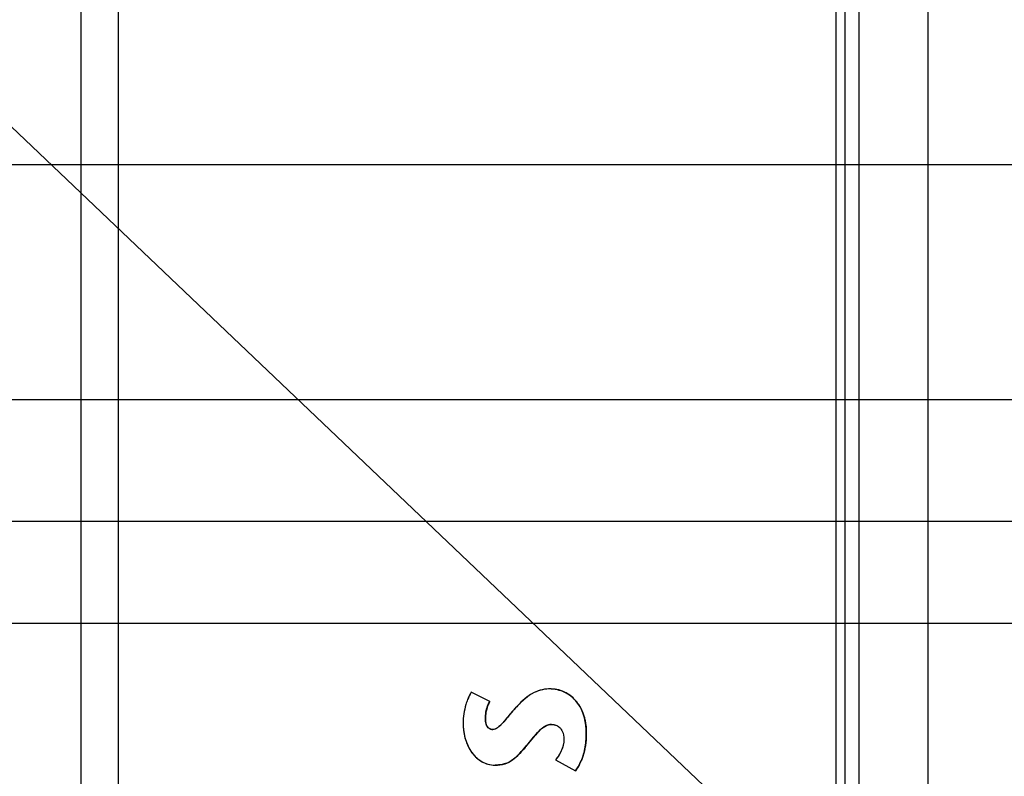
# Model space of a CAD drawing. Header units: inches. Extents: x 0 to 34, y 0 to 22.
# Tile 16 of 44: x 4.7 to 6.7, y 12.9 to 14.4. Entities that reach past the tile are written whole.
import ezdxf

# ---------------------------------------------------------------- set-up
doc = ezdxf.new("R2010")
doc.units = ezdxf.units.IN
doc.header["$LTSCALE"] = 1.87
doc.header["$MEASUREMENT"] = 0
doc.layers.get('0').update_dxf_attribs({"linetype": 'CONTINUOUS'})
doc.layers.add('DETAIL', color=7, linetype='CONTINUOUS')
doc.layers.add('DIMENSIONS', color=7, linetype='CONTINUOUS')
doc.styles.get("Standard").update_dxf_attribs({"font": 'txt', "width": 0.8})
doc.dimstyles.new('DIMSTYLE_1', dxfattribs={"dimtxt": 0.125, "dimasz": 0.18, "dimexe": 0.125, "dimexo": 0.0625, "dimgap": 0.09, "dimtad": 0, "dimtih": 1, "dimtoh": 1, "dimlfac": 0.5, "dimzin": 4, "dimdsep": 46, "dimtxsty": 'STANDARD', "dimblk": '_FILLED', "dimblk1": '_FILLED', "dimblk2": '_FILLED', "dimcen": 0.09, "dimadec": 0, "dimazin": 0, "dimtp": 0.01, "dimtm": 0.01, "dimtfac": 1, "dimtofl": 0, "dimtmove": 0, "dimatfit": 3, "dimldrblk": '_FILLED', "dimfxl": 1, "dimtolj": 1, "dimtzin": 4, "dimarcsym": 0})
doc.dimstyles.new('DIMSTYLE_2', dxfattribs={"dimtxt": 0.125, "dimasz": 0.18, "dimexe": 0.125, "dimexo": 0.0625, "dimgap": 0.09, "dimtad": 0, "dimtih": 1, "dimtoh": 1, "dimlfac": 0.5, "dimzin": 4, "dimdsep": 46, "dimtxsty": 'STANDARD', "dimblk": '_FILLED', "dimblk1": '_FILLED', "dimblk2": '_FILLED', "dimcen": 0.09, "dimadec": 0, "dimazin": 0, "dimtp": 0.001, "dimtm": 0.001, "dimtfac": 1, "dimtofl": 0, "dimtmove": 0, "dimatfit": 3, "dimldrblk": '_FILLED', "dimfxl": 1, "dimtolj": 1, "dimtzin": 4, "dimarcsym": 0})
doc.dimstyles.get("Standard").update_dxf_attribs({"dimtxt": 0.125, "dimasz": 0.18, "dimexe": 0.125, "dimexo": 0.0625, "dimgap": 0.09, "dimtad": 0, "dimtih": 1, "dimtoh": 1, "dimdec": 3, "dimzin": 4, "dimdsep": 46, "dimtxsty": 'STANDARD', "dimblk": '_FILLED', "dimblk1": '_FILLED', "dimblk2": '_FILLED', "dimcen": 0.09, "dimadec": 0, "dimazin": 0, "dimtol": 1, "dimtp": 0.01, "dimtm": 0.01, "dimtfac": 1, "dimtdec": 3, "dimtofl": 0, "dimtmove": 0, "dimatfit": 3, "dimldrblk": '_FILLED', "dimfxl": 1, "dimtolj": 1, "dimtzin": 4, "dimarcsym": 0})

# ---------------------------------------------------------------- blocks, each defined once
blk = doc.blocks.new('*D18')
at = {"layer": 'DIMENSIONS', "color": 2, "linetype": 'CONTINUOUS'}
blk.add_line((7.4418, 11.8375), (7.4418, 15.6145), dxfattribs=at)
at = {"layer": 'DIMENSIONS', "color": 2, "linetype": 'CONTINUOUS', "insert": (7.3793, 15.677), "char_height": 0.125, "width": 1.125, "attachment_point": 1, "rotation": 90, "line_spacing_factor": 0.9}
blk.add_mtext('1.29{\\Ftxt.shx;\\W1.000000;\\H0.125000; }[32.7]', dxfattribs=at)
blk = doc.blocks.new('_FILLED')
at = {"color": 0, "linetype": 'BYBLOCK'}
blk.add_solid([(0, 0), (-1, 0.174), (-1, -0.174)], dxfattribs=at)
blk = doc.blocks.new('*D19')
at = {"layer": 'DIMENSIONS', "color": 2, "linetype": 'CONTINUOUS'}
for p, q in [((7.8922, 15.4746), (7.8922, 15.6145)), ((8.0667, 15.3109), (7.8922, 15.4746)), ((8.0667, 13.5677), (8.0667, 15.3109))]:
    blk.add_line(p, q, dxfattribs=at)
at = {"layer": 'DIMENSIONS', "color": 2, "linetype": 'CONTINUOUS', "insert": (7.8297, 15.677), "char_height": 0.125, "width": 1.125, "attachment_point": 1, "rotation": 90, "line_spacing_factor": 0.9}
blk.add_mtext('1.60{\\Ftxt.shx;\\W1.000000;\\H0.125000; }[40.7]', dxfattribs=at)
blk = doc.blocks.new('*D20')
at = {"layer": 'DIMENSIONS', "color": 2, "linetype": 'CONTINUOUS'}
for p, q in [((8.4731, 15.4513), (8.4731, 15.6145)), ((8.2518, 15.2836), (8.4731, 15.4513)), ((8.2518, 14.2937), (8.2518, 15.2836))]:
    blk.add_line(p, q, dxfattribs=at)
at = {"layer": 'DIMENSIONS', "color": 2, "linetype": 'CONTINUOUS', "insert": (8.4106, 15.677), "char_height": 0.125, "width": 0.925, "attachment_point": 1, "rotation": 90, "line_spacing_factor": 0.9}
blk.add_mtext('1.69{\\Ftxt.shx;\\W1.000000;\\H0.125000; }[43]', dxfattribs=at)
blk = doc.blocks.new('*D21')
at = {"layer": 'DIMENSIONS', "color": 2, "linetype": 'CONTINUOUS'}
blk.add_line((8.1998, 11.7255), (8.1998, 15.6145), dxfattribs=at)
at = {"layer": 'DIMENSIONS', "color": 2, "linetype": 'CONTINUOUS', "insert": (8.1373, 15.677), "char_height": 0.125, "width": 1.125, "attachment_point": 1, "rotation": 90, "line_spacing_factor": 0.9}
blk.add_mtext('1.67{\\Ftxt.shx;\\W1.000000;\\H0.125000; }[42.3]', dxfattribs=at)
blk = doc.blocks.new('*D22')
at = {"layer": 'DIMENSIONS', "color": 6, "linetype": 'CONTINUOUS'}
blk.add_line((9.5876, 11.3719), (9.5876, 15.6145), dxfattribs=at)
at = {"layer": 'DIMENSIONS', "color": 6, "linetype": 'CONTINUOUS', "insert": (9.5251, 15.677), "char_height": 0.125, "width": 0.925, "attachment_point": 1, "rotation": 90, "line_spacing_factor": 0.9}
blk.add_mtext('2.36{\\Ftxt.shx;\\W1.000000;\\H0.125000; }[60]', dxfattribs=at)
blk = doc.blocks.new('*D23')
at = {"layer": 'DIMENSIONS', "color": 2, "linetype": 'CONTINUOUS'}
blk.add_line((9.8252, 13.8155), (9.8252, 15.6145), dxfattribs=at)
at = {"layer": 'DIMENSIONS', "color": 2, "linetype": 'CONTINUOUS', "insert": (9.7627, 15.677), "char_height": 0.125, "width": 0.925, "attachment_point": 1, "rotation": 90, "line_spacing_factor": 0.9}
blk.add_mtext('2.48{\\Ftxt.shx;\\W1.000000;\\H0.125000; }[63]', dxfattribs=at)
blk = doc.blocks.new('*D24')
at = {"layer": 'DIMENSIONS', "color": 2, "linetype": 'CONTINUOUS'}
blk.add_line((11.6509, 13.5485), (11.6509, 15.6145), dxfattribs=at)
at = {"layer": 'DIMENSIONS', "color": 2, "linetype": 'CONTINUOUS', "insert": (11.5884, 15.677), "char_height": 0.125, "width": 1.125, "attachment_point": 1, "rotation": 90, "line_spacing_factor": 0.9}
blk.add_mtext('3.39{\\Ftxt.shx;\\W1.000000;\\H0.125000; }[86.2]', dxfattribs=at)
blk = doc.blocks.new('*D37')
at = {"layer": 'DIMENSIONS', "color": 2, "linetype": 'CONTINUOUS'}
blk.add_line((7.879, 13.38), (4.0538, 13.38), dxfattribs=at)
at = {"layer": 'DIMENSIONS', "color": 2, "linetype": 'CONTINUOUS', "insert": (3.9913, 13.4425), "char_height": 0.125, "width": 1.125, "attachment_point": 3, "line_spacing_factor": 0.9}
blk.add_mtext('2.70{\\Ftxt.shx;\\W1.000000;\\H0.125000; }[68.5]', dxfattribs=at)
blk = doc.blocks.new('*D39')
at = {"layer": 'DIMENSIONS', "color": 2, "linetype": 'CONTINUOUS'}
for p, q in [((10.8479, 13.361), (10.7504, 13.1732)), ((11.4633, 13.361), (10.8479, 13.361)), ((10.7504, 13.1732), (4.0538, 13.1732))]:
    blk.add_line(p, q, dxfattribs=at)
at = {"layer": 'DIMENSIONS', "color": 2, "linetype": 'CONTINUOUS', "insert": (3.9913, 13.2357), "char_height": 0.125, "width": 1.125, "attachment_point": 3, "line_spacing_factor": 0.9}
blk.add_mtext('2.69{\\Ftxt.shx;\\W1.000000;\\H0.125000; }[68.2]', dxfattribs=at)
blk = doc.blocks.new('*D40')
at = {"layer": 'DIMENSIONS', "color": 2, "linetype": 'CONTINUOUS'}
blk.add_line((9.6377, 13.628), (4.0538, 13.628), dxfattribs=at)
at = {"layer": 'DIMENSIONS', "color": 2, "linetype": 'CONTINUOUS', "insert": (3.9913, 13.6905), "char_height": 0.125, "width": 1.125, "attachment_point": 3, "line_spacing_factor": 0.9}
blk.add_mtext('2.82{\\Ftxt.shx;\\W1.000000;\\H0.125000; }[71.6]', dxfattribs=at)
blk = doc.blocks.new('*D43')
at = {"layer": 'DIMENSIONS', "color": 2, "linetype": 'CONTINUOUS'}
blk.add_line((8.0641, 14.106), (4.0538, 14.106), dxfattribs=at)
at = {"layer": 'DIMENSIONS', "color": 2, "linetype": 'CONTINUOUS', "insert": (3.9913, 14.1685), "char_height": 0.125, "width": 1.125, "attachment_point": 3, "line_spacing_factor": 0.9}
blk.add_mtext('3.06{\\Ftxt.shx;\\W1.000000;\\H0.125000; }[77.7]', dxfattribs=at)
blk = doc.blocks.new('*D53')
at = {"layer": 'DIMENSIONS', "color": 2, "linetype": 'CONTINUOUS'}
blk.add_line((9.5876, 11.3719), (9.5876, 15.6145), dxfattribs=at)
at = {"layer": 'DIMENSIONS', "color": 2, "linetype": 'CONTINUOUS', "insert": (9.5251, 15.677), "char_height": 0.125, "width": 0.925, "attachment_point": 1, "rotation": 90, "line_spacing_factor": 0.9}
blk.add_mtext('2.36{\\Ftxt.shx;\\W1.000000;\\H0.125000; }[60]', dxfattribs=at)

msp = doc.modelspace()

# ---------------------------------------------------------------- linework, layer by layer
at = {"color": 3, "linetype": 'CONTINUOUS'}
for p, q in [((6.5885, 8.2686), (6.5885, 14.6473)), ((6.4485, 8.408), (6.4485, 14.508))]:
    msp.add_line(p, q, dxfattribs=at)
at = {"color": 7, "linetype": 'CONTINUOUS'}
for p, q in [((6.4008, 14.5753), (6.4008, 8.3406)), ((6.4199, 8.3406), (6.4199, 14.5753)), ((4.8653, 14.5477), (4.8653, 8.3683)), ((4.9413, 14.5477), (4.9413, 8.3683)), ((5.8222, 13.0399), (5.8221, 13.0399)), ((5.6973, 13.0143), (5.6592, 13.033)), ((5.6593, 13.033), (5.6592, 13.033)), ((5.6974, 13.0143), (5.6593, 13.033)), ((5.6974, 13.0143), (5.6973, 13.0143)), ((5.6884, 12.9787), (5.6883, 12.9787)), ((5.6893, 12.9703), (5.6901, 12.9677)), ((5.6901, 12.9677), (5.6915, 12.9646)), ((5.7032, 12.9572), (5.7031, 12.9572)), ((5.8005, 12.957), (5.7951, 12.9517)), ((5.8229, 12.9676), (5.8228, 12.9676)), ((5.7891, 12.9449), (5.7728, 12.9251)), ((5.8934, 12.9496), (5.8933, 12.9496)), ((5.7728, 12.9251), (5.7726, 12.9251)), ((5.7542, 12.9048), (5.7487, 12.8998)), ((5.8311, 12.8957), (5.8712, 12.8735)), ((5.7081, 12.8849), (5.708, 12.8849)), ((5.8713, 12.8735), (5.8712, 12.8735))]:
    msp.add_line(p, q, dxfattribs=at)
for centre, radius, start, end in [((5.8179, 12.9687), 0.0717, 69.7829, 70.8039), ((5.8176, 12.9678), 0.0726, 61.4237, 69.7759), ((5.8176, 12.9679), 0.0725, 52.7081, 61.4366), ((5.8179, 12.9682), 0.0721, 42.5245, 52.6952), ((5.8165, 12.9669), 0.074, 33.6789, 42.5248), ((5.8475, 12.9056), 0.0697, 130.8796, 132.4405), ((5.8229, 12.9437), 0.0239, 89.9993, 93.6153), ((5.9513, 12.8089), 0.2116, 138.7013, 140.0295), ((5.9009, 12.8532), 0.1445, 137.0174, 138.6964), ((5.7502, 12.9455), 0.143, 348.6883, 349.2549), ((5.64, 13.0215), 0.1633, 314.3426, 316.2387), ((5.7946, 12.9314), 0.0963, 331.8011, 337.2424), ((5.7118, 12.9385), 0.0532, 285.9038, 289.4996), ((5.7118, 12.9381), 0.0529, 289.5329, 297.0277)]:
    msp.add_arc(centre, radius, start, end, dxfattribs=at)
for points, knots in [([(5.8221, 13.0399), (5.8161, 13.0399), (5.804, 13.0391), (5.7858, 13.0325), (5.7674, 13.0195), (5.7558, 13.0079), (5.7495, 13.0012)], [0, 0, 0, 0, 0.211374, 0.423088, 0.673531, 1, 1, 1, 1]), ([(5.8221, 13.0399), (5.815, 13.0399), (5.8007, 13.0387), (5.781, 13.0297), (5.7642, 13.0165), (5.7543, 13.0064), (5.7495, 13.0012)], [0, 0, 0, 0, 0.249904, 0.499619, 0.749824, 1, 1, 1, 1]), ([(5.8933, 12.9496), (5.8933, 12.9648), (5.8896, 12.9919), (5.8688, 13.0223), (5.8449, 13.0364), (5.8289, 13.0399), (5.8221, 13.0399)], [0, 0, 0, 0, 0.357603, 0.623377, 0.838424, 1, 1, 1, 1]), ([(5.8933, 12.9496), (5.8933, 12.9706), (5.8851, 13.0146), (5.8427, 13.0399), (5.8221, 13.0399)], [0, 0, 0, 0, 0.504533, 1, 1, 1, 1]), ([(5.8222, 13.0399), (5.8236, 13.0399), (5.8301, 13.0396), (5.8366, 13.0381), (5.8415, 13.0364)], [0, 0, 0, 0, 0.211518, 1, 1, 1, 1]), ([(5.6521, 13.0182), (5.6508, 13.0149), (5.6455, 12.9993), (5.643, 12.9827), (5.643, 12.9697)], [0, 0, 0, 0, 0.209899, 1, 1, 1, 1]), ([(5.6592, 13.033), (5.6587, 13.0322), (5.6559, 13.0274), (5.6537, 13.0223), (5.6521, 13.0182)], [0, 0, 0, 0, 0.185649, 1, 1, 1, 1]), ([(5.6883, 12.9787), (5.6883, 12.982), (5.6889, 12.9943), (5.6926, 13.0066), (5.6973, 13.0143)], [0, 0, 0, 0, 0.268192, 1, 1, 1, 1]), ([(5.6883, 12.9787), (5.6883, 12.9879), (5.6902, 13.0005), (5.6956, 13.0117), (5.6973, 13.0143)], [0, 0, 0, 0, 0.749111, 1, 1, 1, 1]), ([(5.6974, 13.0143), (5.6969, 13.0135), (5.695, 13.0102), (5.6934, 13.0067), (5.6925, 13.004)], [0, 0, 0, 0, 0.244741, 1, 1, 1, 1]), ([(5.6925, 13.004), (5.6921, 13.003), (5.6909, 12.9991), (5.6899, 12.9951), (5.6894, 12.992)], [0, 0, 0, 0, 0.2444, 1, 1, 1, 1]), ([(5.7495, 13.0012), (5.7444, 12.9957), (5.7357, 12.9855), (5.7257, 12.973), (5.7183, 12.9651), (5.7122, 12.9597), (5.7066, 12.9572), (5.7031, 12.9572)], [0, 0, 0, 0, 0.341676, 0.622921, 0.738963, 0.838627, 1, 1, 1, 1]), ([(5.7495, 13.0012), (5.7458, 12.9972), (5.7387, 12.989), (5.7301, 12.9785), (5.7231, 12.9702), (5.7175, 12.9643), (5.7112, 12.9591), (5.7058, 12.9572), (5.7031, 12.9572)], [0, 0, 0, 0, 0.250064, 0.500158, 0.62518, 0.750248, 0.875381, 1, 1, 1, 1]), ([(5.878, 13.008), (5.8788, 13.0069), (5.8817, 13.0022), (5.8842, 12.9972), (5.8858, 12.9933)], [0, 0, 0, 0, 0.238951, 1, 1, 1, 1]), ([(5.8858, 12.9933), (5.8861, 12.9925), (5.8873, 12.9893), (5.8884, 12.986), (5.8891, 12.9835)], [0, 0, 0, 0, 0.242683, 1, 1, 1, 1]), ([(5.7031, 12.9572), (5.7012, 12.9572), (5.6971, 12.9582), (5.6921, 12.9627), (5.6889, 12.9699), (5.6883, 12.9756), (5.6883, 12.9787)], [0, 0, 0, 0, 0.201577, 0.416953, 0.674606, 1, 1, 1, 1]), ([(5.6963, 12.9593), (5.6932, 12.9612), (5.689, 12.9678), (5.6883, 12.9751), (5.6883, 12.9787)], [0, 0, 0, 0, 0.497868, 1, 1, 1, 1]), ([(5.6894, 12.992), (5.6893, 12.9909), (5.6886, 12.9865), (5.6884, 12.982), (5.6884, 12.9787)], [0, 0, 0, 0, 0.244765, 1, 1, 1, 1]), ([(5.6884, 12.9787), (5.6884, 12.9779), (5.6884, 12.9751), (5.6888, 12.9723), (5.6893, 12.9703)], [0, 0, 0, 0, 0.270684, 1, 1, 1, 1]), ([(5.8891, 12.9835), (5.8898, 12.981), (5.8925, 12.9699), (5.8934, 12.9584), (5.8934, 12.9496)], [0, 0, 0, 0, 0.22713, 1, 1, 1, 1]), ([(5.643, 12.9697), (5.643, 12.9588), (5.6459, 12.9376), (5.6589, 12.9098), (5.6768, 12.893), (5.6941, 12.8861), (5.7033, 12.8849), (5.708, 12.8849)], [0, 0, 0, 0, 0.278177, 0.532871, 0.766472, 0.881271, 1, 1, 1, 1]), ([(5.643, 12.9697), (5.643, 12.9599), (5.6454, 12.94), (5.6571, 12.9125), (5.6749, 12.8942), (5.6931, 12.8862), (5.703, 12.8849), (5.708, 12.8849)], [0, 0, 0, 0, 0.250304, 0.500335, 0.749487, 0.874767, 1, 1, 1, 1]), ([(5.6915, 12.9646), (5.6918, 12.9642), (5.6926, 12.9628), (5.6937, 12.9616), (5.6945, 12.9607)], [0, 0, 0, 0, 0.262951, 1, 1, 1, 1]), ([(5.7726, 12.9251), (5.7768, 12.9298), (5.7845, 12.9396), (5.7959, 12.9532), (5.808, 12.9642), (5.8181, 12.9676), (5.8228, 12.9676)], [0, 0, 0, 0, 0.281866, 0.551182, 0.789097, 1, 1, 1, 1]), ([(5.7726, 12.9251), (5.7763, 12.9293), (5.7834, 12.9381), (5.7923, 12.949), (5.8002, 12.9571), (5.8088, 12.9643), (5.8172, 12.9676), (5.8228, 12.9676)], [0, 0, 0, 0, 0.250315, 0.500619, 0.626008, 0.751523, 1, 1, 1, 1]), ([(5.8228, 12.9676), (5.8238, 12.9676), (5.8274, 12.9675), (5.831, 12.9665), (5.8333, 12.9654)], [0, 0, 0, 0, 0.271175, 1, 1, 1, 1]), ([(5.8333, 12.9654), (5.8358, 12.9642), (5.8404, 12.9609), (5.8464, 12.9514), (5.848, 12.9428), (5.848, 12.9372)], [0, 0, 0, 0, 0.247434, 0.493989, 1, 1, 1, 1]), ([(5.848, 12.9372), (5.848, 12.9292), (5.844, 12.9139), (5.8354, 12.9013), (5.8311, 12.8957)], [0, 0, 0, 0, 0.527645, 1, 1, 1, 1]), ([(5.848, 12.9372), (5.848, 12.9296), (5.8443, 12.9143), (5.8357, 12.9017), (5.8311, 12.8957)], [0, 0, 0, 0, 0.499246, 1, 1, 1, 1]), ([(5.8712, 12.8735), (5.8751, 12.8784), (5.8837, 12.8925), (5.8916, 12.9185), (5.8933, 12.9391), (5.8933, 12.9496)], [0, 0, 0, 0, 0.235187, 0.608076, 1, 1, 1, 1]), ([(5.8934, 12.9496), (5.8934, 12.947), (5.8932, 12.9367), (5.8921, 12.9264), (5.8907, 12.9188)], [0, 0, 0, 0, 0.252223, 1, 1, 1, 1]), ([(5.708, 12.8849), (5.7145, 12.8849), (5.7272, 12.8863), (5.7441, 12.8951), (5.7585, 12.9088), (5.7676, 12.9193), (5.7726, 12.9251)], [0, 0, 0, 0, 0.249537, 0.471213, 0.71172, 1, 1, 1, 1]), ([(5.708, 12.8849), (5.7146, 12.8849), (5.7246, 12.8861), (5.7368, 12.8913), (5.7479, 12.8986), (5.7598, 12.9101), (5.7683, 12.9201), (5.7726, 12.9251)], [0, 0, 0, 0, 0.250286, 0.374959, 0.500202, 0.750531, 1, 1, 1, 1]), ([(5.7728, 12.9251), (5.7715, 12.9236), (5.7666, 12.918), (5.7617, 12.9125), (5.758, 12.9086)], [0, 0, 0, 0, 0.268643, 1, 1, 1, 1]), ([(5.8904, 12.9175), (5.89, 12.9154), (5.8882, 12.9075), (5.8857, 12.8998), (5.8834, 12.8942)], [0, 0, 0, 0, 0.254945, 1, 1, 1, 1]), ([(5.7487, 12.8998), (5.7477, 12.8989), (5.7437, 12.8956), (5.7393, 12.8928), (5.7359, 12.891)], [0, 0, 0, 0, 0.257589, 1, 1, 1, 1]), ([(5.7263, 12.8873), (5.725, 12.8869), (5.719, 12.8854), (5.7128, 12.8849), (5.7081, 12.8849)], [0, 0, 0, 0, 0.232258, 1, 1, 1, 1])]:
    msp.add_open_spline(points, degree=3, knots=knots, dxfattribs=at)
for points in [[(5.6592, 13.033), (5.6563, 13.0284), (5.654, 13.0233), (5.6521, 13.0182)], [(5.6945, 12.9607), (5.6953, 12.96), (5.6962, 12.9593), (5.6972, 12.9588)], [(5.7031, 12.9572), (5.7007, 12.9572), (5.6983, 12.958), (5.6963, 12.9593)], [(5.6972, 12.9588), (5.699, 12.9578), (5.7012, 12.9572), (5.7032, 12.9572)], [(5.8073, 12.9625), (5.8054, 12.9612), (5.8036, 12.9598), (5.8019, 12.9583)], [(5.8122, 12.9652), (5.8105, 12.9644), (5.8089, 12.9635), (5.8073, 12.9625)], [(5.8214, 12.9676), (5.8182, 12.9674), (5.8151, 12.9665), (5.8122, 12.9652)], [(5.8228, 12.9676), (5.8264, 12.9676), (5.8301, 12.9669), (5.8333, 12.9654)], [(5.8795, 12.8859), (5.8771, 12.8816), (5.8744, 12.8774), (5.8713, 12.8735)]]:
    msp.add_open_spline(points, degree=3, dxfattribs=at)

# ---------------------------------------------------------------- dimensions: what is measured, and where the dimension line sits
at = {"layer": 'DIMENSIONS', "color": 2, "linetype": 'CONTINUOUS'}
for feature_location, offset, dtype, origin, dimstyle, picture, middle in [((7.4418, 11.8375), (0, 3.777), 1, (4.8653, 11.775), 'DIMSTYLE_1', '*D18', (7.4418, 16.2395)), ((8.0667, 13.5677), (-0.1746, 2.0468), 0, (4.8653, 13.5052), 'DIMSTYLE_1', '*D19', (7.8922, 16.2395)), ((8.1998, 11.7255), (0, 3.889), 1, (4.8653, 11.663), 'DIMSTYLE_1', '*D21', (8.1998, 16.2395)), ((11.6509, 13.5485), (0, 2.0659), 1, (4.8653, 13.486), 'DIMSTYLE_1', '*D24', (11.6509, 16.2395)), ((8.2518, 14.2937), (0.2214, 1.3208), 0, (4.8653, 14.2312), 'DIMSTYLE_1', '*D20', (8.4731, 16.1395)), ((9.8252, 13.8155), (0, 1.799), 1, (4.8653, 13.753), 'DIMSTYLE_1', '*D23', (9.8252, 16.1395)), ((9.5876, 11.3719), (0, 4.2426), 1, (4.8653, 11.3094), 'DIMSTYLE_2', '*D53', (9.5876, 16.1395)), ((8.0641, 14.106), (-4.0103, 0), 0, (8.1266, 7.9897), 'DIMSTYLE_1', '*D43', (3.4288, 14.106)), ((9.6377, 13.628), (-5.5838, 0), 0, (9.7002, 7.9897), 'DIMSTYLE_1', '*D40', (3.4288, 13.628)), ((7.879, 13.38), (-3.8252, 0), 0, (7.9415, 7.9897), 'DIMSTYLE_1', '*D37', (3.4288, 13.38)), ((11.4633, 13.361), (-7.4095, -0.1877), 0, (11.5258, 7.9897), 'DIMSTYLE_1', '*D39', (3.4288, 13.1732))]:
    dim = msp.add_ordinate_dim(feature_location=feature_location, offset=offset, dtype=dtype, origin=origin, dimstyle=dimstyle, override={"dimtad": 1, "dimtih": 0, "dimtoh": 0}, dxfattribs=at)
    dim.commit()
    dim.dimension.update_dxf_attribs({"geometry": picture, "text_midpoint": middle})
at = {"layer": 'DIMENSIONS', "color": 6, "linetype": 'CONTINUOUS'}
dim = msp.add_ordinate_dim(feature_location=(9.5876, 11.3719), offset=(0, 4.2426), dtype=1, origin=(4.8653, 11.3094), dimstyle='DIMSTYLE_1', override={"dimtad": 1, "dimtih": 0, "dimtoh": 0}, dxfattribs=at)
dim.commit()
dim.dimension.update_dxf_attribs({"geometry": '*D22', "text_midpoint": (9.5876, 16.1395)})

# ---------------------------------------------------------------- leaders
at = {"layer": 'DETAIL', "color": 2, "linetype": 'CONTINUOUS'}
msp.add_leader([(7.3962, 11.6403), (4.1678, 14.7129), (3.9878, 14.7129)], dimstyle='STANDARD', override={"dimtad": 0}, dxfattribs=at)

doc.saveas('drawing.dxf')
